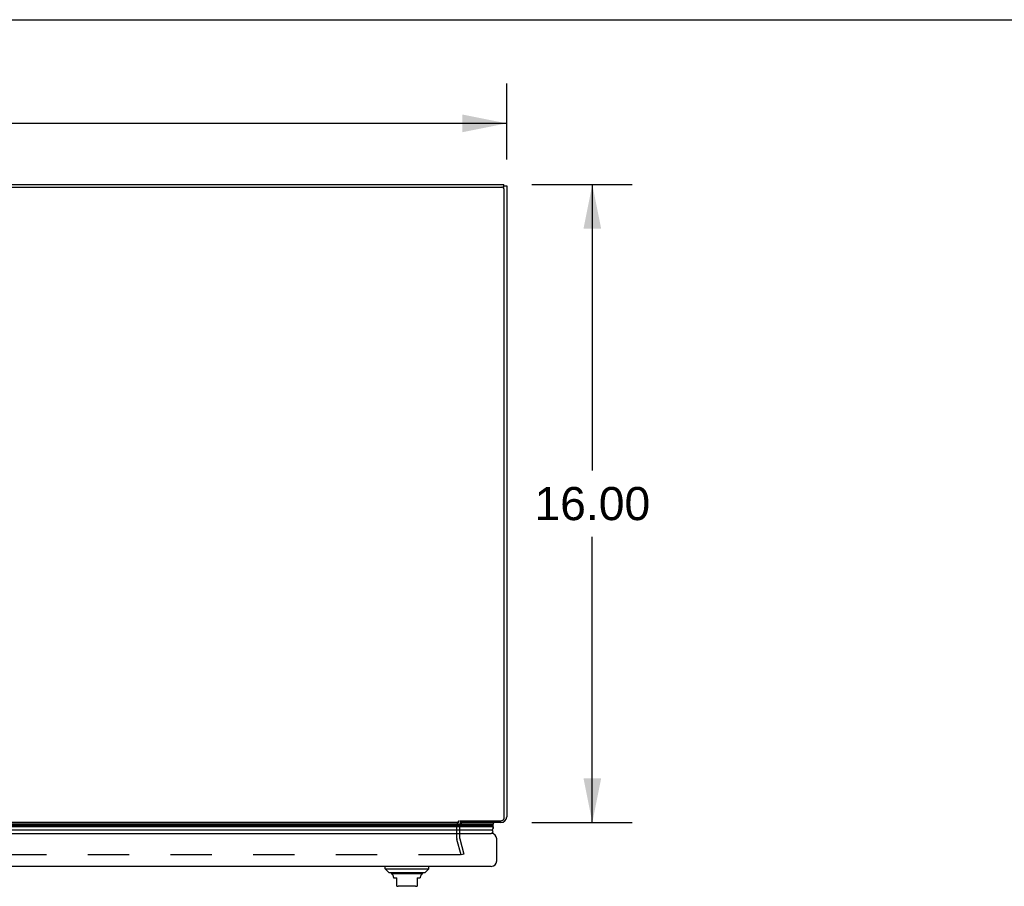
# Model space of a CAD drawing. Header units: inches. Extents: x 0 to 188, y 0 to 122.
# Tile 100 of 102: x 66 to 90, y 100 to 122. Entities that reach past the tile are written whole.
import ezdxf

# ---------------------------------------------------------------- set-up
doc = ezdxf.new("R2010")
doc.units = ezdxf.units.IN
doc.header["$LTSCALE"] = 10.363855
doc.header["$MEASUREMENT"] = 0
doc.linetypes.add('HIDDEN', pattern=[0.2, 0.1, -0.1])
doc.layers.get('0').update_dxf_attribs({"linetype": 'CONTINUOUS'})
for name, color, linetype in [('DEFAULT_2', 8, 'HIDDEN'), ('DIMENSIONS', 7, 'CONTINUOUS'), ('DOOR_ASSEMBLY', 7, 'CONTINUOUS')]:
    doc.layers.add(name, color=color, linetype=linetype)
doc.styles.get("Standard").update_dxf_attribs({"font": 'arial.ttf'})
doc.dimstyles.new('DIMSTYLE_1', dxfattribs={"dimtxt": 0.831325, "dimasz": 1.108434, "dimexe": 0.09, "dimexo": 0.07, "dimgap": 0.0375, "dimtad": 0, "dimtih": 1, "dimtoh": 1, "dimzin": 4, "dimdsep": 46, "dimtxsty": 'Standard', "dimblk": '_FILLED', "dimblk1": '_FILLED', "dimblk2": '_FILLED', "dimcen": 0.09, "dimazin": 1, "dimtfac": 1, "dimtdec": 3, "dimtofl": 0, "dimtmove": 0, "dimatfit": 3, "dimldrblk": '_FILLED', "dimfxl": 0, "dimtolj": 1, "dimtzin": 4, "dimarcsym": 0})

# ---------------------------------------------------------------- blocks, each defined once
blk = doc.blocks.new('_FILLED')
at = {"color": 0, "linetype": 'ByBlock'}
blk.add_solid([(0, 0), (-1, 0.2), (-1, -0.2)], dxfattribs=at)
blk = doc.blocks.new('*D2')
at = {"layer": 'DIMENSIONS', "color": 2, "linetype": 'Continuous'}
for p, q in [((78.621, 117.793), (81.136, 117.793)), ((80.138, 117.793), (80.138, 110.624)), ((80.138, 101.793), (80.138, 108.961)), ((78.621, 101.793), (81.136, 101.793))]:
    blk.add_line(p, q, dxfattribs=at)
at = {"layer": 'DIMENSIONS', "color": 2, "linetype": 'Continuous', "xscale": 1.1084337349, "yscale": 1.1084337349, "zscale": 1.1084337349}
for p, rotation in [((80.138, 117.793), 90), ((80.138, 101.793), 270)]:
    blk.add_blockref('_FILLED', p, dxfattribs=dict(at, rotation=rotation))
at = {"layer": 'DIMENSIONS', "color": 2, "linetype": 'Continuous', "insert": (80.138, 110.208), "char_height": 0.8313, "width": 2.905, "attachment_point": 2, "line_spacing_factor": 0.9}
blk.add_mtext('16.00', dxfattribs=at)
blk = doc.blocks.new('*D6')
at = {"layer": 'DIMENSIONS', "color": 2, "linetype": 'Continuous'}
for p, q in [((41.99, 118.424), (41.99, 120.326)), ((77.99, 118.424), (77.99, 120.326)), ((41.99, 119.328), (58.122, 119.328)), ((77.99, 119.328), (61.858, 119.328))]:
    blk.add_line(p, q, dxfattribs=at)
at = {"layer": 'DIMENSIONS', "color": 2, "linetype": 'Continuous', "xscale": 1.1084337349, "yscale": 1.1084337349, "zscale": 1.1084337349, "rotation": 180}
blk.add_blockref('_FILLED', (41.99, 119.328), dxfattribs=at)
at = {"layer": 'DIMENSIONS', "color": 2, "linetype": 'Continuous', "xscale": 1.1084337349, "yscale": 1.1084337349, "zscale": 1.1084337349}
blk.add_blockref('_FILLED', (77.99, 119.328), dxfattribs=at)
at = {"layer": 'DIMENSIONS', "color": 2, "linetype": 'Continuous', "insert": (59.99, 119.744), "char_height": 0.8313, "width": 2.905, "attachment_point": 2, "line_spacing_factor": 0.9}
blk.add_mtext('36.00', dxfattribs=at)

msp = doc.modelspace()

# ---------------------------------------------------------------- linework, layer by layer
at = {"color": 7, "linetype": 'Continuous'}
for p, q in [((0, 121.928), (188.434, 121.928)), ((77.915, 117.722), (77.915, 117.793)), ((77.915, 117.757), (77.99, 117.757))]:
    msp.add_line(p, q, dxfattribs=at)
at = {"color": 3, "linetype": 'Continuous'}
for p, q in [((42.135, 117.793), (77.915, 117.793)), ((42.113, 117.726), (77.867, 117.726)), ((77.927, 101.914), (77.927, 117.669)), ((77.99, 117.757), (77.99, 101.938)), ((76.788, 101.793), (43.567, 101.793)), ((76.815, 101.837), (77.847, 101.837)), ((77.845, 101.793), (76.815, 101.793))]:
    msp.add_line(p, q, dxfattribs=at)
for points in [[(77.927, 117.669), (77.927, 117.673), (77.926, 117.677), (77.925, 117.681), (77.924, 117.685), (77.923, 117.689), (77.921, 117.693), (77.92, 117.696), (77.917, 117.7), (77.915, 117.703), (77.912, 117.706), (77.909, 117.71), (77.906, 117.712), (77.903, 117.715), (77.899, 117.717), (77.896, 117.719), (77.892, 117.721), (77.888, 117.723), (77.884, 117.724), (77.88, 117.725), (77.875, 117.726), (77.871, 117.726), (77.867, 117.726)], [(77.847, 101.837), (77.853, 101.837), (77.858, 101.838), (77.864, 101.839), (77.869, 101.84), (77.875, 101.842), (77.88, 101.844), (77.885, 101.846), (77.89, 101.849), (77.895, 101.852), (77.899, 101.856), (77.903, 101.859), (77.907, 101.863), (77.911, 101.868), (77.914, 101.872), (77.917, 101.877), (77.92, 101.882), (77.922, 101.887), (77.924, 101.892), (77.925, 101.898), (77.926, 101.903), (77.927, 101.909), (77.927, 101.914)]]:
    msp.add_lwpolyline(points, dxfattribs=at)
msp.add_arc((77.845, 101.938), 0.145, 270, 360, dxfattribs=at)
at = {"layer": 'DEFAULT_2', "color": 8, "linetype": 'HIDDEN'}
for p, q in [((76.74, 101.394), (76.74, 101.723)), ((76.815, 101.394), (76.815, 101.723)), ((76.847, 100.98), (76.744, 101.364)), ((76.816, 101.384), (76.919, 101)), ((76.919, 101), (76.847, 100.98)), ((76.815, 100.98), (43.539, 100.98))]:
    msp.add_line(p, q, dxfattribs=at)
for points in [[(76.835, 101), (76.835, 100.998), (76.835, 100.997), (76.835, 100.995), (76.834, 100.993), (76.833, 100.991), (76.832, 100.989), (76.831, 100.988), (76.83, 100.986), (76.828, 100.985), (76.827, 100.984), (76.825, 100.983), (76.823, 100.982), (76.821, 100.981), (76.819, 100.981), (76.817, 100.98), (76.815, 100.98)], [(76.835, 101.004), (76.835, 101.002), (76.835, 101), (76.835, 101)]]:
    msp.add_lwpolyline(points, dxfattribs=at)
for centre, radius, start, end in [((76.885, 101.723), 0.145, 128.7549, 180), ((76.885, 101.723), 0.07, 90, 180), ((76.855, 101.394), 0.115, 180, 195), ((76.855, 101.394), 0.04, 180, 195)]:
    msp.add_arc(centre, radius, start, end, dxfattribs=at)
at = {"layer": 'DOOR_ASSEMBLY', "color": 7, "linetype": 'Continuous'}
for p, q in [((42.697, 101.764), (77.658, 101.764)), ((42.715, 101.743), (77.64, 101.743)), ((42.718, 101.752), (77.637, 101.752)), ((77.658, 101.764), (77.637, 101.752)), ((77.641, 101.793), (77.658, 101.764)), ((77.655, 101.686), (42.699, 101.686)), ((42.708, 101.729), (77.646, 101.729)), ((42.728, 101.611), (77.627, 101.611)), ((74.939, 100.635), (74.939, 100.694)), ((74.939, 100.635), (76.041, 100.635)), ((75.037, 100.536), (74.939, 100.635)), ((75.037, 100.536), (75.943, 100.536)), ((75.874, 100.509), (75.106, 100.509)), ((75.943, 100.536), (76.041, 100.635)), ((76.041, 100.635), (76.041, 100.694)), ((75.155, 100.423), (75.155, 100.41)), ((75.155, 100.41), (75.234, 100.41)), ((75.234, 100.2), (75.234, 100.41)), ((75.746, 100.41), (75.824, 100.41)), ((75.746, 100.41), (75.746, 100.2)), ((75.824, 100.423), (75.824, 100.41)), ((75.706, 100.194), (75.273, 100.194))]:
    msp.add_line(p, q, dxfattribs=at)
at = {"layer": 'DOOR_ASSEMBLY', "color": 3, "linetype": 'Continuous'}
for p, q in [((42.75, 101.519), (77.605, 101.519)), ((77.74, 100.829), (77.74, 101.384)), ((77.605, 100.694), (42.75, 100.694))]:
    msp.add_line(p, q, dxfattribs=at)
at = {"layer": 'DOOR_ASSEMBLY', "color": 7, "linetype": 'Continuous'}
for points in [[(77.64, 101.743), (77.641, 101.74), (77.643, 101.736), (77.645, 101.733), (77.646, 101.729)], [(77.655, 101.686), (77.655, 101.678), (77.654, 101.67), (77.653, 101.663), (77.651, 101.655), (77.648, 101.647), (77.645, 101.64), (77.641, 101.632), (77.637, 101.625), (77.632, 101.618), (77.627, 101.611)]]:
    msp.add_lwpolyline(points, dxfattribs=at)
for centre, radius, start, end in [((77.61, 101.74), 0.03, 6.412, 23.7978), ((77.6, 101.569), 0.05, 275.2617, 57.3282), ((77.599, 101.697), 0.0569, 348.7115, 34.5669), ((75.126, 100.558), 0.0492, 206.1149, 270), ((75.126, 100.509), 0.0197, 179.8854, 240), ((75.854, 100.558), 0.0492, 270, 333.8851), ((75.854, 100.509), 0.0197, 300, 0.1146), ((75.076, 100.423), 0.0787, 0, 60), ((75.903, 100.423), 0.0787, 120, 180), ((75.273, 100.312), 0.118, 250.5215, 270), ((75.706, 100.312), 0.118, 270, 289.4747)]:
    msp.add_arc(centre, radius, start, end, dxfattribs=at)
at = {"layer": 'DOOR_ASSEMBLY', "color": 3, "linetype": 'Continuous'}
for centre, start, end in [((77.605, 101.384), 0, 90), ((77.605, 100.829), 270, 360)]:
    msp.add_arc(centre, 0.135, start, end, dxfattribs=at)
at = {"layer": 'DOOR_ASSEMBLY', "color": 7, "linetype": 'Continuous'}
for start_param, end_param in [(0.260445, 0.346101), (-0.467087, -0.001474)]:
    msp.add_ellipse((77.39, 101.686), major_axis=(0.265, 0), ratio=0.632157, start_param=start_param, end_param=end_param, dxfattribs=at)

# ---------------------------------------------------------------- dimensions: what is measured, and where the dimension line sits
at = {"layer": 'DIMENSIONS', "color": 2, "linetype": 'Continuous'}
dim = msp.add_linear_dim(base=(77.99, 119.328), p1=(41.99, 120.396), p2=(77.99, 120.396), dimstyle='DIMSTYLE_1', dxfattribs=at)
dim.commit()
dim.dimension.update_dxf_attribs({"geometry": '*D6', "text_midpoint": (59.988, 119.324), "dimtype": 160})
dim = msp.add_linear_dim(base=(80.138, 101.793), p1=(78.551, 117.793), p2=(78.551, 101.793), angle=270, dimstyle='DIMSTYLE_1', dxfattribs=at)
dim.commit()
dim.dimension.update_dxf_attribs({"geometry": '*D2', "text_midpoint": (80.174, 109.788), "dimtype": 160})

doc.saveas('drawing.dxf')
